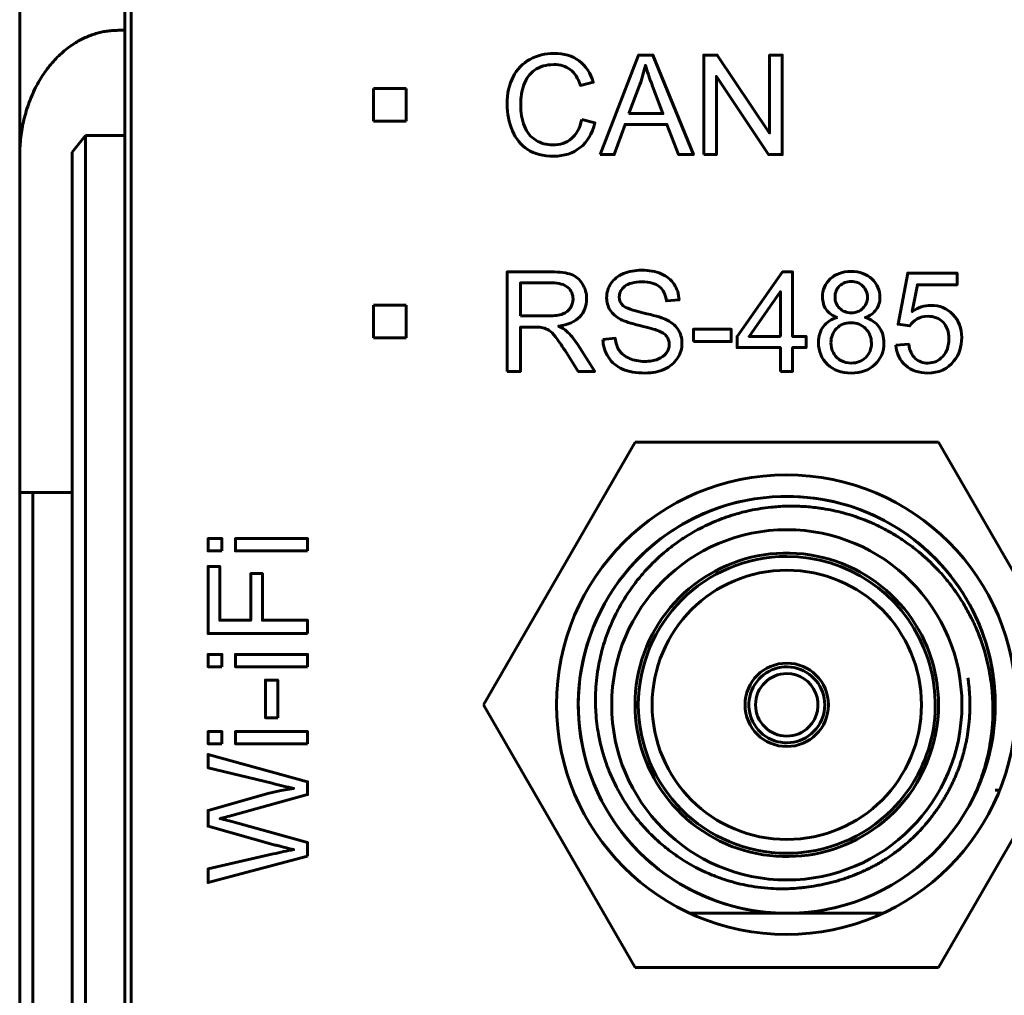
# Model space of a CAD drawing. Header units: millimetres. Extents: x -14 to 16, y -52 to 56.
# Tile 6 of 8: x -7 to 8, y 21 to 36. Entities that reach past the tile are written whole.
import ezdxf

# ---------------------------------------------------------------- set-up
doc = ezdxf.new("R2010")
doc.units = ezdxf.units.MM
doc.linetypes.add('K5LT_BASIC', pattern=[0])

# ---------------------------------------------------------------- blocks, each defined once
blk = doc.blocks.new('U0')
at = {"color": 150, "linetype": 'K5LT_BASIC', "lineweight": 60, "true_color": 0x0080ff}
for p, q in [((2.284, 29.101), (-0.026, 25.101)), ((6.902, 29.101), (2.284, 29.101)), ((9.212, 25.101), (6.902, 29.101)), ((-0.026, 25.101), (2.284, 21.101)), ((6.902, 21.101), (9.212, 25.101)), ((2.284, 21.101), (6.902, 21.101))]:
    blk.add_line(p, q, dxfattribs=at)

msp = doc.modelspace()

# ---------------------------------------------------------------- linework, layer by layer
at = {"color": 150, "linetype": 'K5LT_BASIC', "lineweight": 60, "true_color": 0x0080ff}
for p, q in [((-5.49, 35.374), (-5.49, 40.253)), ((-7.09, 39.809), (-7.09, 33.454)), ((-5.39, 38.853), (-5.39, 16.453)), ((-5.49, 35.374), (-5.59, 35.374)), ((-5.49, 35.374), (-5.49, 33.774)), ((-1.703, 33.99), (-1.703, 34.49)), ((-1.703, 34.49), (-1.203, 34.49)), ((-1.203, 34.49), (-1.203, 33.99)), ((-1.203, 33.99), (-1.703, 33.99)), ((-6.29, 33.518), (-6.09, 33.774)), ((-6.09, 33.774), (-5.49, 33.774)), ((-6.09, 13.553), (-6.09, 33.774)), ((-5.49, 16.453), (-5.49, 33.774)), ((-7.09, 33.454), (-7.09, 28.334)), ((-6.29, 33.518), (-6.29, 13.245)), ((-1.703, 30.69), (-1.703, 31.19)), ((-1.703, 31.19), (-1.203, 31.19)), ((-1.203, 31.19), (-1.203, 30.69)), ((-1.203, 30.69), (-1.703, 30.69)), ((-6.89, 28.334), (-7.09, 28.334)), ((-7.09, 28.334), (-7.09, -24.227)), ((-6.29, 28.334), (-6.89, 28.334)), ((-6.89, -24.227), (-6.89, 28.334)), ((7.768, 23.801), (7.835, 23.801)), ((3.12, 21.926), (4.586, 21.926)), ((4.6, 21.926), (6.054, 21.926))]:
    msp.add_line(p, q, dxfattribs=at)
for centre, radius in [((4.587, 25.103), 3.5), ((4.587, 25.103), 3.5), ((4.593, 25.101), 2.667), ((4.593, 25.101), 0.635)]:
    msp.add_circle(centre, radius, dxfattribs=at)
for radius, start, end in [(3.175, 331.0539, 286.0891), (3.175, 100.364, 248.5714), (3.175, 331.0537, 90.0393), (3.175, 114.2734, 137.1429), (3.175, 123.7588, 142.0356), (3.175, 359.8705, 54.6605), (2.311, 0, 315), (2.261, 90, 270), (2.261, 315, 90), (2.051, 90, 270), (2.051, 270, 90), (0.578, 0, 315), (0.476, 90, 270), (0.476, 315, 90), (0.578, 315, 0), (2.311, 315, 0), (0.476, 270, 315), (3.175, 286.0891, 331.0538), (2.261, 270, 315), (3.175, 248.5714, 260.1086), (3.175, 261.9554, 288.2833), (3.175, 261.9553, 268.0639), (3.175, 261.9555, 267.639), (3.175, 273.8759, 275.9823)]:
    msp.add_arc((4.593, 25.101), radius, start, end, dxfattribs=at)
msp.add_rational_spline([(-7.09, 33.454), (-7.09, 34.579), (-6.469, 35.374), (-5.59, 35.374)], [1, 0.804737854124, 0.804737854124, 1], degree=3, dxfattribs=at)
for points, knots in [([(1.47, 34.014), (1.47, 34.014), (1.671, 33.963), (1.671, 33.963), (1.629, 33.798), (1.554, 33.673), (1.445, 33.587), (1.336, 33.5), (1.202, 33.457), (1.045, 33.457), (0.882, 33.457), (0.749, 33.49), (0.647, 33.557), (0.545, 33.623), (0.467, 33.719), (0.414, 33.845), (0.36, 33.972), (0.334, 34.107), (0.334, 34.251), (0.334, 34.409), (0.364, 34.547), (0.424, 34.664), (0.484, 34.782), (0.57, 34.871), (0.681, 34.932), (0.792, 34.993), (0.915, 35.023), (1.048, 35.023), (1.2, 35.023), (1.327, 34.985), (1.43, 34.908), (1.533, 34.83), (1.605, 34.722), (1.646, 34.582), (1.646, 34.582), (1.449, 34.536), (1.449, 34.536), (1.414, 34.646), (1.363, 34.726), (1.296, 34.776), (1.23, 34.827), (1.146, 34.852), (1.044, 34.852), (0.928, 34.852), (0.831, 34.824), (0.675, 34.713), (0.62, 34.637), (0.589, 34.544), (0.557, 34.449), (0.541, 34.352), (0.541, 34.252), (0.541, 34.124), (0.56, 34.011), (0.597, 33.915), (0.635, 33.819), (0.693, 33.747), (0.772, 33.7), (0.851, 33.652), (0.936, 33.628), (1.028, 33.628), (1.14, 33.628), (1.235, 33.661), (1.313, 33.725), (1.39, 33.79), (1.443, 33.886), (1.47, 34.014)], [0, 0, 0, 0, 0.045455, 0.045455, 0.045455, 0.090909, 0.090909, 0.090909, 0.136364, 0.136364, 0.136364, 0.181818, 0.181818, 0.181818, 0.227273, 0.227273, 0.227273, 0.272727, 0.272727, 0.272727, 0.318182, 0.318182, 0.318182, 0.363636, 0.363636, 0.363636, 0.409091, 0.409091, 0.409091, 0.454545, 0.454545, 0.454545, 0.5, 0.5, 0.5, 0.545455, 0.545455, 0.545455, 0.590909, 0.590909, 0.590909, 0.636364, 0.636364, 0.636364, 0.681818, 0.681818, 0.727273, 0.727273, 0.727273, 0.772727, 0.772727, 0.772727, 0.818182, 0.818182, 0.818182, 0.863636, 0.863636, 0.863636, 0.909091, 0.909091, 0.909091, 0.954545, 0.954545, 0.954545, 1, 1, 1, 1]), ([(1.753, 33.482), (1.753, 33.482), (2.335, 34.998), (2.335, 34.998), (2.555, 34.998), (2.555, 34.998), (3.172, 33.482), (3.172, 33.482), (2.944, 33.482), (2.944, 33.482), (2.768, 33.942), (2.768, 33.942), (2.13, 33.942), (2.13, 33.942), (1.966, 33.482), (1.966, 33.482), (1.753, 33.482), (1.753, 33.482)], [0, 0, 0, 0, 0.125, 0.125, 0.25, 0.25, 0.375, 0.375, 0.5, 0.5, 0.625, 0.625, 0.75, 0.75, 0.875, 0.875, 1, 1, 1, 1]), ([(3.329, 33.482), (3.329, 33.482), (3.329, 34.998), (3.329, 34.998), (3.535, 34.998), (3.535, 34.998), (4.33, 33.808), (4.33, 33.808), (4.33, 34.998), (4.33, 34.998), (4.523, 34.998), (4.523, 34.998), (4.523, 33.482), (4.523, 33.482), (4.317, 33.482), (4.317, 33.482), (3.522, 34.672), (3.522, 34.672), (3.522, 33.482), (3.522, 33.482), (3.329, 33.482), (3.329, 33.482)], [0, 0, 0, 0, 0.1, 0.1, 0.2, 0.2, 0.3, 0.3, 0.4, 0.4, 0.5, 0.5, 0.6, 0.6, 0.7, 0.7, 0.8, 0.8, 0.9, 0.9, 1, 1, 1, 1]), ([(2.189, 34.105), (2.189, 34.105), (2.706, 34.105), (2.706, 34.105), (2.548, 34.525), (2.548, 34.525), (2.5, 34.653), (2.464, 34.758), (2.439, 34.841), (2.418, 34.742), (2.39, 34.645), (2.355, 34.55), (2.355, 34.55), (2.189, 34.105), (2.189, 34.105)], [0, 0, 0, 0, 0.2, 0.2, 0.4, 0.4, 0.4, 0.6, 0.6, 0.6, 0.8, 0.8, 0.8, 1, 1, 1, 1]), ([(0.334, 30.179), (0.334, 30.179), (0.334, 31.695), (0.334, 31.695), (1.005, 31.695), (1.005, 31.695), (1.14, 31.695), (1.243, 31.681), (1.313, 31.654), (1.383, 31.627), (1.44, 31.579), (1.524, 31.441), (1.544, 31.365), (1.544, 31.282), (1.544, 31.174), (1.509, 31.083), (1.44, 31.01), (1.37, 30.936), (1.263, 30.889), (1.118, 30.869), (1.171, 30.844), (1.211, 30.818), (1.239, 30.794), (1.297, 30.74), (1.353, 30.673), (1.405, 30.592), (1.405, 30.592), (1.667, 30.179), (1.667, 30.179), (1.416, 30.179), (1.416, 30.179), (1.216, 30.495), (1.216, 30.495), (1.158, 30.586), (1.109, 30.655), (1.072, 30.704), (1.033, 30.752), (1, 30.786), (0.97, 30.805), (0.94, 30.824), (0.909, 30.837), (0.878, 30.845), (0.856, 30.85), (0.819, 30.852), (0.767, 30.852), (0.767, 30.852), (0.535, 30.852), (0.535, 30.852), (0.535, 30.179), (0.535, 30.179), (0.334, 30.179), (0.334, 30.179)], [0, 0, 0, 0, 0.052632, 0.052632, 0.105263, 0.105263, 0.105263, 0.157895, 0.157895, 0.157895, 0.210526, 0.210526, 0.263158, 0.263158, 0.263158, 0.315789, 0.315789, 0.315789, 0.368421, 0.368421, 0.368421, 0.421053, 0.421053, 0.421053, 0.473684, 0.473684, 0.473684, 0.526316, 0.526316, 0.578947, 0.578947, 0.631579, 0.631579, 0.631579, 0.684211, 0.684211, 0.684211, 0.736842, 0.736842, 0.736842, 0.789474, 0.789474, 0.789474, 0.842105, 0.842105, 0.842105, 0.894737, 0.894737, 0.947368, 0.947368, 1, 1, 1, 1]), ([(1.792, 30.666), (1.792, 30.666), (1.981, 30.683), (1.981, 30.683), (1.99, 30.607), (2.01, 30.544), (2.043, 30.495), (2.076, 30.447), (2.127, 30.407), (2.196, 30.377), (2.264, 30.347), (2.342, 30.331), (2.428, 30.331), (2.505, 30.331), (2.572, 30.343), (2.631, 30.366), (2.689, 30.389), (2.732, 30.42), (2.761, 30.46), (2.79, 30.5), (2.804, 30.543), (2.804, 30.59), (2.804, 30.637), (2.79, 30.678), (2.763, 30.714), (2.735, 30.749), (2.69, 30.779), (2.626, 30.803), (2.586, 30.819), (2.496, 30.843), (2.356, 30.877), (2.217, 30.91), (2.12, 30.942), (2.064, 30.972), (1.992, 31.01), (1.938, 31.057), (1.903, 31.113), (1.867, 31.169), (1.849, 31.232), (1.849, 31.302), (1.849, 31.379), (1.871, 31.45), (1.915, 31.517), (1.958, 31.583), (2.021, 31.634), (2.105, 31.668), (2.188, 31.703), (2.281, 31.72), (2.383, 31.72), (2.495, 31.72), (2.594, 31.702), (2.68, 31.666), (2.766, 31.63), (2.832, 31.577), (2.878, 31.506), (2.924, 31.436), (2.949, 31.356), (2.952, 31.267), (2.952, 31.267), (2.76, 31.252), (2.76, 31.252), (2.749, 31.348), (2.714, 31.42), (2.655, 31.469), (2.595, 31.518), (2.507, 31.542), (2.391, 31.542), (2.269, 31.542), (2.181, 31.52), (2.125, 31.476), (2.07, 31.431), (2.042, 31.378), (2.042, 31.315), (2.042, 31.26), (2.062, 31.216), (2.101, 31.18), (2.14, 31.145), (2.24, 31.109), (2.403, 31.072), (2.566, 31.035), (2.678, 31.003), (2.739, 30.976), (2.827, 30.935), (2.892, 30.884), (2.934, 30.822), (2.976, 30.759), (2.997, 30.688), (2.997, 30.607), (2.997, 30.526), (2.974, 30.45), (2.928, 30.379), (2.881, 30.308), (2.815, 30.252), (2.643, 30.173), (2.546, 30.154), (2.437, 30.154), (2.3, 30.154), (2.186, 30.174), (2.093, 30.214), (2, 30.253), (1.928, 30.313), (1.876, 30.394), (1.823, 30.474), (1.795, 30.565), (1.792, 30.666)], [0, 0, 0, 0, 0.028571, 0.028571, 0.028571, 0.057143, 0.057143, 0.057143, 0.085714, 0.085714, 0.085714, 0.114286, 0.114286, 0.114286, 0.142857, 0.142857, 0.142857, 0.171429, 0.171429, 0.171429, 0.2, 0.2, 0.2, 0.228571, 0.228571, 0.228571, 0.257143, 0.257143, 0.257143, 0.285714, 0.285714, 0.285714, 0.314286, 0.314286, 0.314286, 0.342857, 0.342857, 0.342857, 0.371429, 0.371429, 0.371429, 0.4, 0.4, 0.4, 0.428571, 0.428571, 0.428571, 0.457143, 0.457143, 0.457143, 0.485714, 0.485714, 0.485714, 0.514286, 0.514286, 0.514286, 0.542857, 0.542857, 0.542857, 0.571429, 0.571429, 0.571429, 0.6, 0.6, 0.6, 0.628571, 0.628571, 0.628571, 0.657143, 0.657143, 0.657143, 0.685714, 0.685714, 0.685714, 0.714286, 0.714286, 0.714286, 0.742857, 0.742857, 0.742857, 0.771429, 0.771429, 0.771429, 0.8, 0.8, 0.8, 0.828571, 0.828571, 0.828571, 0.857143, 0.857143, 0.857143, 0.885714, 0.885714, 0.914286, 0.914286, 0.914286, 0.942857, 0.942857, 0.942857, 0.971429, 0.971429, 0.971429, 1, 1, 1, 1]), ([(4.495, 30.179), (4.495, 30.179), (4.495, 30.541), (4.495, 30.541), (3.837, 30.541), (3.837, 30.541), (3.837, 30.713), (3.837, 30.713), (4.529, 31.695), (4.529, 31.695), (4.682, 31.695), (4.682, 31.695), (4.682, 30.713), (4.682, 30.713), (4.887, 30.713), (4.887, 30.713), (4.887, 30.541), (4.887, 30.541), (4.682, 30.541), (4.682, 30.541), (4.682, 30.179), (4.682, 30.179), (4.495, 30.179), (4.495, 30.179)], [0, 0, 0, 0, 0.090909, 0.090909, 0.181818, 0.181818, 0.272727, 0.272727, 0.363636, 0.363636, 0.454545, 0.454545, 0.545455, 0.545455, 0.636364, 0.636364, 0.727273, 0.727273, 0.818182, 0.818182, 0.909091, 0.909091, 1, 1, 1, 1]), ([(5.365, 31.001), (5.287, 31.029), (5.23, 31.07), (5.193, 31.122), (5.156, 31.174), (5.137, 31.237), (5.137, 31.31), (5.137, 31.421), (5.177, 31.513), (5.256, 31.588), (5.335, 31.663), (5.44, 31.701), (5.572, 31.701), (5.704, 31.701), (5.81, 31.663), (5.891, 31.586), (5.971, 31.509), (6.011, 31.415), (6.011, 31.305), (6.011, 31.235), (5.993, 31.173), (5.956, 31.121), (5.919, 31.069), (5.864, 31.029), (5.789, 31.001), (5.881, 30.97), (5.952, 30.922), (6, 30.854), (6.048, 30.787), (6.073, 30.706), (6.073, 30.612), (6.073, 30.483), (6.027, 30.374), (5.935, 30.286), (5.844, 30.198), (5.723, 30.154), (5.574, 30.154), (5.425, 30.154), (5.305, 30.198), (5.213, 30.286), (5.121, 30.375), (5.076, 30.485), (5.076, 30.618), (5.076, 30.716), (5.101, 30.799), (5.151, 30.865), (5.201, 30.932), (5.272, 30.977), (5.365, 31.001)], [0, 0, 0, 0, 0.0625, 0.0625, 0.0625, 0.125, 0.125, 0.125, 0.1875, 0.1875, 0.1875, 0.25, 0.25, 0.25, 0.3125, 0.3125, 0.3125, 0.375, 0.375, 0.375, 0.4375, 0.4375, 0.4375, 0.5, 0.5, 0.5, 0.5625, 0.5625, 0.5625, 0.625, 0.625, 0.625, 0.6875, 0.6875, 0.6875, 0.75, 0.75, 0.75, 0.8125, 0.8125, 0.8125, 0.875, 0.875, 0.875, 0.9375, 0.9375, 0.9375, 1, 1, 1, 1]), ([(6.255, 30.577), (6.255, 30.577), (6.45, 30.592), (6.45, 30.592), (6.464, 30.497), (6.498, 30.426), (6.55, 30.378), (6.602, 30.33), (6.666, 30.306), (6.741, 30.306), (6.832, 30.306), (6.908, 30.34), (6.969, 30.407), (7.031, 30.475), (7.061, 30.565), (7.061, 30.676), (7.061, 30.782), (7.032, 30.866), (6.973, 30.927), (6.914, 30.989), (6.836, 31.019), (6.739, 31.019), (6.679, 31.019), (6.625, 31.006), (6.577, 30.978), (6.529, 30.951), (6.492, 30.915), (6.465, 30.871), (6.465, 30.871), (6.289, 30.897), (6.289, 30.897), (6.435, 31.676), (6.435, 31.676), (7.186, 31.676), (7.186, 31.676), (7.186, 31.498), (7.186, 31.498), (6.583, 31.498), (6.583, 31.498), (6.503, 31.089), (6.503, 31.089), (6.593, 31.153), (6.689, 31.185), (6.788, 31.185), (6.92, 31.185), (7.031, 31.139), (7.122, 31.047), (7.213, 30.955), (7.258, 30.837), (7.258, 30.694), (7.258, 30.556), (7.218, 30.438), (7.139, 30.338), (7.042, 30.215), (6.909, 30.154), (6.741, 30.154), (6.604, 30.154), (6.491, 30.192), (6.404, 30.27), (6.317, 30.347), (6.267, 30.449), (6.255, 30.577)], [0, 0, 0, 0, 0.045455, 0.045455, 0.045455, 0.090909, 0.090909, 0.090909, 0.136364, 0.136364, 0.136364, 0.181818, 0.181818, 0.181818, 0.227273, 0.227273, 0.227273, 0.272727, 0.272727, 0.272727, 0.318182, 0.318182, 0.318182, 0.363636, 0.363636, 0.363636, 0.409091, 0.409091, 0.409091, 0.454545, 0.454545, 0.5, 0.5, 0.545455, 0.545455, 0.590909, 0.590909, 0.636364, 0.636364, 0.681818, 0.681818, 0.681818, 0.727273, 0.727273, 0.727273, 0.772727, 0.772727, 0.772727, 0.818182, 0.818182, 0.818182, 0.863636, 0.863636, 0.863636, 0.909091, 0.909091, 0.909091, 0.954545, 0.954545, 0.954545, 1, 1, 1, 1]), ([(0.535, 31.026), (0.535, 31.026), (0.965, 31.026), (0.965, 31.026), (1.057, 31.026), (1.128, 31.035), (1.18, 31.054), (1.231, 31.073), (1.27, 31.103), (1.297, 31.145), (1.323, 31.187), (1.337, 31.232), (1.337, 31.281), (1.337, 31.353), (1.311, 31.412), (1.259, 31.458), (1.207, 31.505), (1.126, 31.527), (1.014, 31.527), (1.014, 31.527), (0.535, 31.527), (0.535, 31.527), (0.535, 31.026), (0.535, 31.026)], [0, 0, 0, 0, 0.125, 0.125, 0.125, 0.25, 0.25, 0.25, 0.375, 0.375, 0.375, 0.5, 0.5, 0.5, 0.625, 0.625, 0.625, 0.75, 0.75, 0.75, 0.875, 0.875, 1, 1, 1, 1]), ([(5.328, 31.317), (5.328, 31.245), (5.35, 31.186), (5.396, 31.141), (5.442, 31.095), (5.502, 31.072), (5.576, 31.072), (5.649, 31.072), (5.707, 31.095), (5.753, 31.14), (5.798, 31.185), (5.821, 31.241), (5.821, 31.306), (5.821, 31.375), (5.797, 31.432), (5.751, 31.479), (5.704, 31.525), (5.645, 31.549), (5.574, 31.549), (5.503, 31.549), (5.444, 31.526), (5.397, 31.48), (5.351, 31.435), (5.328, 31.38), (5.328, 31.317)], [0, 0, 0, 0, 0.125, 0.125, 0.125, 0.25, 0.25, 0.25, 0.375, 0.375, 0.375, 0.5, 0.5, 0.5, 0.625, 0.625, 0.625, 0.75, 0.75, 0.75, 0.875, 0.875, 0.875, 1, 1, 1, 1]), ([(4.495, 30.713), (4.495, 30.713), (4.495, 31.394), (4.495, 31.394), (4.02, 30.713), (4.02, 30.713), (4.495, 30.713), (4.495, 30.713)], [0, 0, 0, 0, 0.333333, 0.333333, 0.666667, 0.666667, 1, 1, 1, 1]), ([(5.266, 30.616), (5.266, 30.563), (5.278, 30.512), (5.303, 30.462), (5.328, 30.413), (5.365, 30.374), (5.415, 30.347), (5.465, 30.32), (5.519, 30.306), (5.576, 30.306), (5.665, 30.306), (5.739, 30.335), (5.796, 30.392), (5.854, 30.449), (5.882, 30.522), (5.882, 30.61), (5.882, 30.7), (5.852, 30.774), (5.794, 30.832), (5.734, 30.891), (5.659, 30.92), (5.57, 30.92), (5.481, 30.92), (5.409, 30.891), (5.352, 30.833), (5.295, 30.775), (5.266, 30.703), (5.266, 30.616)], [0, 0, 0, 0, 0.111111, 0.111111, 0.111111, 0.222222, 0.222222, 0.222222, 0.333333, 0.333333, 0.333333, 0.444444, 0.444444, 0.444444, 0.555556, 0.555556, 0.555556, 0.666667, 0.666667, 0.666667, 0.777778, 0.777778, 0.777778, 0.888889, 0.888889, 0.888889, 1, 1, 1, 1]), ([(3.172, 30.634), (3.172, 30.634), (3.172, 30.821), (3.172, 30.821), (3.748, 30.821), (3.748, 30.821), (3.748, 30.634), (3.748, 30.634), (3.172, 30.634), (3.172, 30.634)], [0, 0, 0, 0, 0.25, 0.25, 0.5, 0.5, 0.75, 0.75, 1, 1, 1, 1]), ([(3.065, 27.668), (3.157, 27.725), (3.299, 27.804), (3.471, 27.882), (3.571, 27.922), (3.646, 27.951), (3.722, 27.977), (3.85, 28.017), (4.058, 28.07), (4.322, 28.112), (4.561, 28.128), (4.721, 28.128), (4.88, 28.121), (5.012, 28.109), (5.169, 28.086), (5.299, 28.062), (5.528, 28.007), (5.726, 27.94), (5.944, 27.847), (6.093, 27.774), (6.273, 27.67), (6.44, 27.558), (6.633, 27.41), (6.828, 27.232), (6.978, 27.066), (7.087, 26.932), (7.167, 26.824), (7.27, 26.669), (7.353, 26.525), (7.443, 26.348), (7.557, 26.087), (7.665, 25.723), (7.714, 25.395), (7.738, 25.066), (7.731, 24.811), (7.685, 24.459), (7.629, 24.207), (7.539, 23.936), (7.459, 23.741), (7.399, 23.618), (7.371, 23.564)], [0, 0, 0, 0, 1.645392, 2.475554, 2.884153, 3.290995, 3.702675, 4.117387, 5.340369, 6.974384, 8.197067, 9.009137, 9.413978, 10.626364, 11.031961, 11.842947, 12.635163, 14.62763, 15.029694, 16.250982, 17.170604, 18.19393, 19.321436, 20.882227, 22.217667, 22.744758, 23.512953, 24.282871, 25.579901, 26.050304, 27.314519, 29.931689, 31.827852, 32.362576, 34.97251, 35.71273, 37.784216, 38.904699, 40.072367, 41, 41, 41, 41]), ([(-4.009, 27.446), (-4.009, 27.446), (-4.221, 27.446), (-4.221, 27.446), (-4.221, 27.632), (-4.221, 27.632), (-4.009, 27.632), (-4.009, 27.632), (-4.009, 27.446), (-4.009, 27.446)], [0, 0, 0, 0, 0.25, 0.25, 0.5, 0.5, 0.75, 0.75, 1, 1, 1, 1]), ([(-2.705, 27.446), (-2.705, 27.446), (-3.804, 27.446), (-3.804, 27.446), (-3.804, 27.632), (-3.804, 27.632), (-2.705, 27.632), (-2.705, 27.632), (-2.705, 27.446), (-2.705, 27.446)], [0, 0, 0, 0, 0.25, 0.25, 0.5, 0.5, 0.75, 0.75, 1, 1, 1, 1]), ([(5.005, 22.341), (4.956, 22.333), (4.881, 22.322), (4.717, 22.304), (4.549, 22.297), (4.339, 22.303), (4.158, 22.321), (3.976, 22.351), (3.807, 22.39), (3.635, 22.441), (3.382, 22.534), (3.094, 22.678), (2.819, 22.866), (2.652, 23.006), (2.541, 23.11), (2.45, 23.203), (2.324, 23.345), (2.153, 23.571), (1.99, 23.85), (1.883, 24.097), (1.793, 24.35), (1.737, 24.57), (1.699, 24.817), (1.679, 25.027), (1.676, 25.309), (1.707, 25.617), (1.762, 25.874), (1.842, 26.155), (1.93, 26.37), (2.037, 26.576), (2.121, 26.724), (2.22, 26.872), (2.338, 27.026), (2.486, 27.2), (2.68, 27.387), (2.89, 27.553), (3.008, 27.632), (3.065, 27.668)], [0, 0, 0, 0, 0.721313, 1.08197, 2.364829, 3.126804, 4.089378, 4.971915, 5.774555, 6.577323, 7.540415, 9.625845, 11.186917, 12.304258, 12.741584, 13.37552, 14.165881, 15.46381, 17.424345, 18.787051, 19.313358, 21.274237, 22.038251, 22.886299, 24.288667, 26.087654, 27.309639, 28.048983, 30.268953, 30.637663, 31.373449, 32.704072, 33.178149, 34.164953, 35.969747, 37.030782, 38, 38, 38, 38]), ([(-2.705, 26.187), (-2.705, 26.187), (-4.221, 26.187), (-4.221, 26.187), (-4.221, 27.209), (-4.221, 27.209), (-4.043, 27.209), (-4.043, 27.209), (-4.043, 26.388), (-4.043, 26.388), (-3.571, 26.388), (-3.571, 26.388), (-3.571, 27.099), (-3.571, 27.099), (-3.393, 27.099), (-3.393, 27.099), (-3.393, 26.388), (-3.393, 26.388), (-2.705, 26.388), (-2.705, 26.388), (-2.705, 26.187), (-2.705, 26.187)], [0, 0, 0, 0, 0.1, 0.1, 0.2, 0.2, 0.3, 0.3, 0.4, 0.4, 0.5, 0.5, 0.6, 0.6, 0.7, 0.7, 0.8, 0.8, 0.9, 0.9, 1, 1, 1, 1]), ([(-4.009, 25.682), (-4.009, 25.682), (-4.221, 25.682), (-4.221, 25.682), (-4.221, 25.869), (-4.221, 25.869), (-4.009, 25.869), (-4.009, 25.869), (-4.009, 25.682), (-4.009, 25.682)], [0, 0, 0, 0, 0.25, 0.25, 0.5, 0.5, 0.75, 0.75, 1, 1, 1, 1]), ([(-2.705, 25.682), (-2.705, 25.682), (-3.804, 25.682), (-3.804, 25.682), (-3.804, 25.869), (-3.804, 25.869), (-2.705, 25.869), (-2.705, 25.869), (-2.705, 25.682), (-2.705, 25.682)], [0, 0, 0, 0, 0.25, 0.25, 0.5, 0.5, 0.75, 0.75, 1, 1, 1, 1]), ([(5.005, 22.341), (5.035, 22.347), (5.093, 22.356), (5.18, 22.374), (5.265, 22.394), (5.348, 22.416), (5.428, 22.44), (5.506, 22.465), (5.582, 22.493), (5.657, 22.522), (5.73, 22.554), (5.803, 22.587), (5.875, 22.623), (5.946, 22.66), (6.017, 22.701), (6.087, 22.744), (6.156, 22.789), (6.224, 22.837), (6.291, 22.887), (6.356, 22.938), (6.419, 22.991), (6.479, 23.045), (6.537, 23.1), (6.593, 23.156), (6.645, 23.212), (6.696, 23.269), (6.743, 23.325), (6.787, 23.38), (6.83, 23.435), (6.87, 23.49), (6.908, 23.545), (6.943, 23.6), (6.977, 23.654), (7.009, 23.708), (7.04, 23.762), (7.069, 23.817), (7.097, 23.872), (7.124, 23.927), (7.149, 23.983), (7.173, 24.039), (7.196, 24.095), (7.217, 24.151), (7.236, 24.207), (7.254, 24.261), (7.27, 24.313), (7.284, 24.363), (7.296, 24.41), (7.307, 24.454), (7.316, 24.494), (7.324, 24.531), (7.331, 24.567), (7.338, 24.603), (7.344, 24.639), (7.35, 24.676), (7.355, 24.715), (7.36, 24.754), (7.365, 24.796), (7.37, 24.841), (7.374, 24.886), (7.376, 24.928), (7.379, 24.961), (7.38, 24.987), (7.38, 25.004), (7.38, 25.015), (7.38, 25.024), (7.38, 25.033), (7.38, 25.045), (7.381, 25.066), (7.382, 25.101), (7.382, 25.145), (7.38, 25.183), (7.379, 25.21), (7.379, 25.228), (7.378, 25.247), (7.376, 25.273), (7.374, 25.303), (7.372, 25.337), (7.368, 25.373), (7.365, 25.409), (7.361, 25.444), (7.356, 25.478), (7.353, 25.5), (7.352, 25.512)], [0, 0, 0, 0, 0.019814, 0.03963, 0.05936, 0.078756, 0.097811, 0.116488, 0.135046, 0.153585, 0.172164, 0.190663, 0.209164, 0.227813, 0.246686, 0.265609, 0.284446, 0.303065, 0.321525, 0.339768, 0.35783, 0.375521, 0.393013, 0.410298, 0.427481, 0.444415, 0.461225, 0.477686, 0.493929, 0.509855, 0.525701, 0.541068, 0.556059, 0.570604, 0.584984, 0.599176, 0.613331, 0.627411, 0.64153, 0.655594, 0.669671, 0.683797, 0.698114, 0.712066, 0.725519, 0.737888, 0.749573, 0.759713, 0.768752, 0.776659, 0.784227, 0.791472, 0.798724, 0.806099, 0.813708, 0.821698, 0.830101, 0.839734, 0.850661, 0.861248, 0.870565, 0.876791, 0.88091, 0.883595, 0.885649, 0.887707, 0.890327, 0.894617, 0.903127, 0.914729, 0.924741, 0.928952, 0.932534, 0.936719, 0.942215, 0.949532, 0.957493, 0.96593, 0.974394, 0.982886, 0.991363, 1, 1, 1, 1]), ([(-3.16, 24.903), (-3.16, 24.903), (-3.347, 24.903), (-3.347, 24.903), (-3.347, 25.479), (-3.347, 25.479), (-3.16, 25.479), (-3.16, 25.479), (-3.16, 24.903), (-3.16, 24.903)], [0, 0, 0, 0, 0.25, 0.25, 0.5, 0.5, 0.75, 0.75, 1, 1, 1, 1]), ([(-4.009, 24.507), (-4.009, 24.507), (-4.221, 24.507), (-4.221, 24.507), (-4.221, 24.694), (-4.221, 24.694), (-4.009, 24.694), (-4.009, 24.694), (-4.009, 24.507), (-4.009, 24.507)], [0, 0, 0, 0, 0.25, 0.25, 0.5, 0.5, 0.75, 0.75, 1, 1, 1, 1]), ([(-2.705, 24.507), (-2.705, 24.507), (-3.804, 24.507), (-3.804, 24.507), (-3.804, 24.694), (-3.804, 24.694), (-2.705, 24.694), (-2.705, 24.694), (-2.705, 24.507), (-2.705, 24.507)], [0, 0, 0, 0, 0.25, 0.25, 0.5, 0.5, 0.75, 0.75, 1, 1, 1, 1]), ([(-2.705, 22.794), (-2.705, 22.794), (-4.221, 22.395), (-4.221, 22.395), (-4.221, 22.603), (-4.221, 22.603), (-3.227, 22.83), (-3.227, 22.83), (-3.123, 22.855), (-3.019, 22.877), (-2.917, 22.896), (-3.079, 22.936), (-3.172, 22.959), (-3.197, 22.966), (-3.197, 22.966), (-4.221, 23.252), (-4.221, 23.252), (-4.221, 23.494), (-4.221, 23.494), (-3.453, 23.711), (-3.453, 23.711), (-3.263, 23.764), (-3.084, 23.804), (-2.917, 23.829), (-3.013, 23.849), (-3.122, 23.875), (-3.246, 23.906), (-3.246, 23.906), (-4.221, 24.143), (-4.221, 24.143), (-4.221, 24.345), (-4.221, 24.345), (-2.705, 23.93), (-2.705, 23.93), (-2.705, 23.735), (-2.705, 23.735), (-3.86, 23.417), (-3.86, 23.417), (-3.956, 23.39), (-4.016, 23.374), (-4.038, 23.368), (-3.968, 23.35), (-3.909, 23.335), (-3.86, 23.322), (-3.86, 23.322), (-2.705, 23.004), (-2.705, 23.004), (-2.705, 22.794), (-2.705, 22.794)], [0, 0, 0, 0, 0.052632, 0.052632, 0.105263, 0.105263, 0.157895, 0.157895, 0.157895, 0.210526, 0.210526, 0.210526, 0.263158, 0.263158, 0.263158, 0.315789, 0.315789, 0.368421, 0.368421, 0.421053, 0.421053, 0.421053, 0.473684, 0.473684, 0.473684, 0.526316, 0.526316, 0.526316, 0.578947, 0.578947, 0.631579, 0.631579, 0.684211, 0.684211, 0.736842, 0.736842, 0.789474, 0.789474, 0.789474, 0.842105, 0.842105, 0.842105, 0.894737, 0.894737, 0.894737, 0.947368, 0.947368, 1, 1, 1, 1])]:
    msp.add_open_spline(points, degree=3, knots=knots, dxfattribs=at)

# ---------------------------------------------------------------- block references
msp.add_blockref('U0', (0, 0))

doc.saveas('drawing.dxf')
